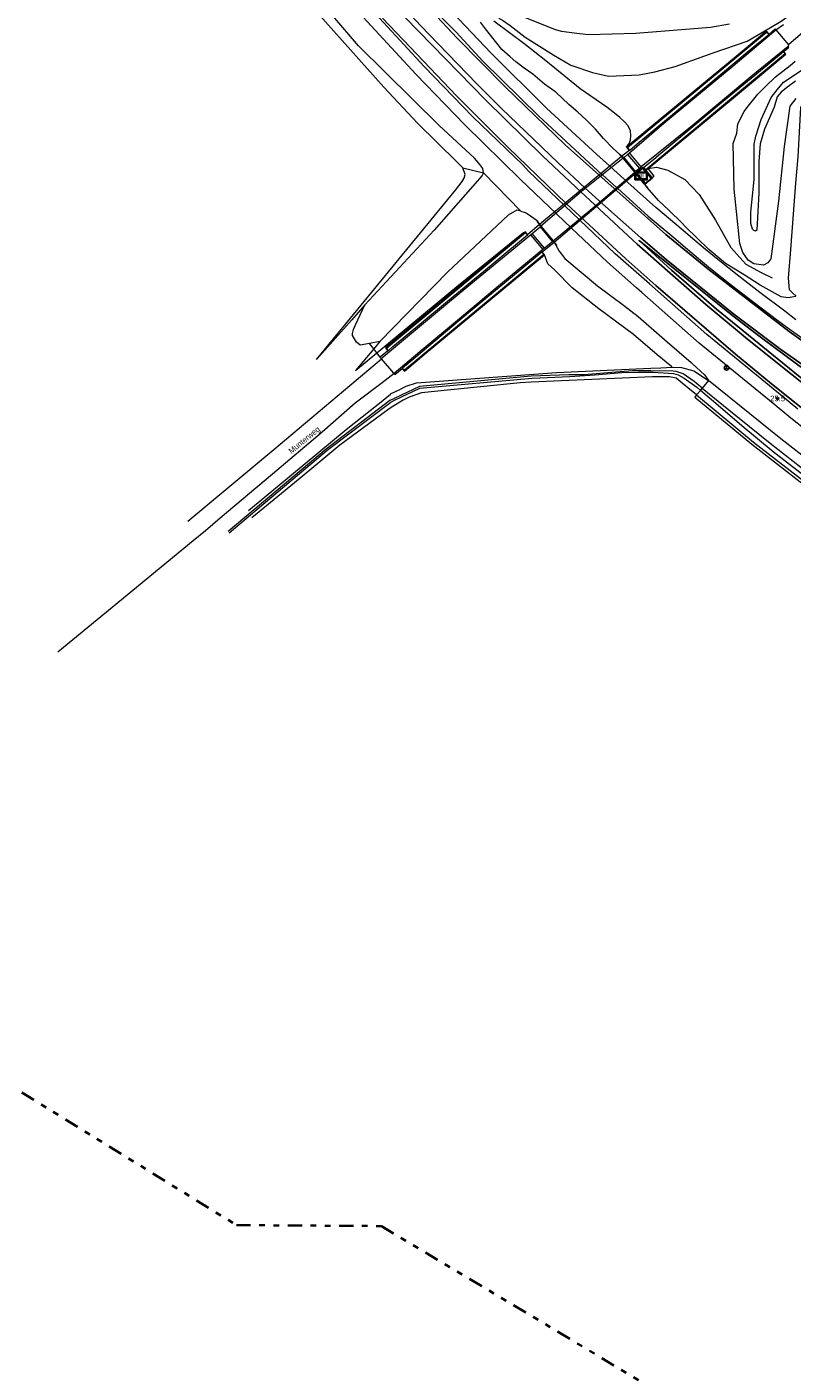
# Model space of a CAD drawing. Header units: metres. Extents: x 169249 to 194689, y 406250 to 412203.
# Tile 21 of 256: x 170087 to 170221, y 406473 to 406709. Entities that reach past the tile are written whole.
import ezdxf
from ezdxf.enums import TextEntityAlignment as Align

# ---------------------------------------------------------------- set-up
doc = ezdxf.new("R2010")
doc.units = ezdxf.units.M
doc.linetypes.add('BGT_NLCS_N264$0$AL-TEKENBLADGRENS', pattern=[11.5, 2.5, -1.5, 1, -1.5, 1, -1.5, 2.5])
doc.layers.get('0').update_dxf_attribs({"linetype": 'CONTINUOUS'})
for name, color, linetype, lineweight in [('BGT_NLCS_N264$0$B-WE-BV-LEUNING-G', 252, 'BGT_NLCS_N264$0$BV-LEUNING', 18), ('BGT_NLCS_N264$0$B-WE-GW-TALUD_KRUIN-G', 252, 'CONTINUOUS', 18), ('BGT_NLCS_N264$0$B-WE-GW-TALUD_TEEN-G', 252, 'CONTINUOUS', 18), ('BGT_NLCS_N264$0$B-WE-GW-WATERGANG_INSTEEK-G', 252, 'CONTINUOUS', 18), ('BGT_NLCS_N264$0$B-WE-GW-WATERGANG_SLOOT_BODEM-G', 252, 'CONTINUOUS', 18), ('BGT_NLCS_N264$0$B-WE-IE-TERREINAFSCHEIDING_KUNSTMATIG_MUUR-GV', 252, 'BGT_NLCS_N264$0$IE-TERREINAFSCHEIDING-KUNSTMATIG-DICHT', 18), ('BGT_NLCS_N264$0$B-WE-KW-KUNSTWERK_TUNNEL-G', 252, 'CONTINUOUS', 18), ('BGT_NLCS_N264$0$B-WE-OG-TOPOGRAFIE_CULTUURSCHEIDING-G', 252, 'CONTINUOUS', 18), ('BGT_NLCS_N264$0$B-WE-OG-TOPOGRAFIE_TERREIN_GROEN-GV', 252, 'CONTINUOUS', 18), ('BGT_NLCS_N264$0$B-WE-OG-TOPOGRAFIE_TERREIN_GROEN_BOS-GV', 252, 'CONTINUOUS', 18), ('BGT_NLCS_N264$0$B-WE-OG-TOPOGRAFIE_WATER-GV', 252, 'CONTINUOUS', 18), ('BGT_NLCS_N264$0$B-WE-OG-TOPOGRAFIE_WEG_BERM-GV', 252, 'CONTINUOUS', 18), ('BGT_NLCS_N264$0$B-WE-OG-TOPOGRAFIE_WEG_RIJWIELPAD-GV', 252, 'CONTINUOUS', 18), ('BGT_NLCS_N264$0$B-WE-OG-TOPOGRAFIE_WEG_VERHARD-G', 252, 'CONTINUOUS', 18), ('BGT_NLCS_N264$0$B-WE-VW-BEWEGWIJZERING_DRAAGCONSTRUCTIE-S', 252, 'CONTINUOUS', 25), ('BGT_NLCS_N264$0$X-XX-AL-TEKENBLADGRENS-G', 252, 'BGT_NLCS_N264$0$AL-TEKENBLADGRENS', 35), ('X-XX-AL-REFERENTIE-G', 7, 'CONTINUOUS', 18)]:
    doc.layers.add(name, color=color, linetype=linetype, lineweight=lineweight)
for name, color, linetype in [('BGT_NLCS_N264$0$B-WE-IE-MEUBILAIR_WEGMEUBILAIR-S', 252, 'CONTINUOUS'), ('BGT_NLCS_N264$0$B-WE-OG-TOPOGRAFIE_WATER_SLOOT-GV', 252, 'CONTINUOUS'), ('BGT_NLCS_N264$0$B-WE-VW-MARKERING-G', 252, 'CONTINUOUS'), ('BGT_NLCS_N264$0$Label_Openbareruimte', 252, 'CONTINUOUS'), ('BGT_NLCS_N264$0$Label_Puntobject', 252, 'CONTINUOUS')]:
    doc.layers.add(name, color=color, linetype=linetype)
doc.styles.add('BGT_NLCS_N264$0$NLCS-ISO', font='NLCS-ISO.ttf')
doc.styles.add('BGT_NLCS_N264$0$STANDARD', font='txt')
doc.linetypes.add('BGT_NLCS_N264$0$BV-LEUNING', pattern='A,1,[69,NLCS.SHX,S=0.2,R=0,X=0,Y=0],1', length=2)
doc.linetypes.add('BGT_NLCS_N264$0$IE-TERREINAFSCHEIDING-KUNSTMATIG-DICHT', pattern='A,8,-1,[82,NLCS.SHX,S=0.75,R=90,X=0,Y=0],-1', length=10)

# ---------------------------------------------------------------- blocks, each defined once
blk = doc.blocks.new('BGT_NLCS_N264$0$SIE-WEG_WEGWIJZER-SO')
for q in [(-0.29, -0.29), (0, 0.41), (0.29, -0.29)]:
    blk.add_line((0, 0), q)
blk.add_circle((0, 0), 0.413)
blk = doc.blocks.new('BGT_NLCS_N264$0$SRI-TERREINKAST-SO')
at = {"ltscale": 0.1}
h = blk.add_hatch(color=256, dxfattribs=at)
h.paths.add_polyline_path([(1.16, 0.64), (-1.01, 0.64), (-1.01, -0.71), (1.16, -0.71)])
h.paths.add_polyline_path([(1.01, 0.49), (-0.86, 0.49), (-0.86, -0.56), (1.01, -0.56)], flags=16)
at = {"flags": 128}
for points in [[(1.16, 0.64), (-1.01, 0.64), (-1.01, -0.71), (1.16, -0.71)], [(1.01, 0.49), (-0.86, 0.49), (-0.86, -0.56), (1.01, -0.56)]]:
    blk.add_lwpolyline(points, close=True, dxfattribs=at)
at = {"style": 'BGT_NLCS_N264$0$NLCS-ISO'}
blk.add_text('RI', height=0.6, dxfattribs=at).set_placement((-0.26, -0.29))
blk = doc.blocks.new('BGT_NLCS_N264$0$SIE-WEG_PAAL_ALGEMEEN_TYPE_02-SO')
at = {"ltscale": 0.5}
h = blk.add_hatch(color=256, dxfattribs=at)
h.paths.add_polyline_path([(0, 0), (0.1875, 0, 0.41421356), (0, 0.1875)])
h.paths.add_polyline_path([(0, -0.1875), (0, 0), (-0.1875, 0, 0.41421356)])
for p, q in [((-0.1875, 0), (0.1875, 0)), ((0, -0.1875), (0, 0.1875))]:
    blk.add_line(p, q, dxfattribs=at)
blk.add_circle((0, 0), 0.1875, dxfattribs=at)
blk = doc.blocks.new('BGT_NLCS_N264')
at = {"layer": 'BGT_NLCS_N264$0$B-WE-BV-LEUNING-G'}
for p, q in [((170190.26, 406686.4, 12.25), (170190.48, 406686.13, 12.26)), ((170190.48, 406686.13, 12.26), (170195.34, 406680.31, 12.5)), ((170190.8, 406685.86, 12.47), (170190.82, 406685.84, 12.47)), ((170190.82, 406685.84, 12.47), (170193.56, 406682.49, 12.46)), ((170193.49, 406682.91, 12.51), (170193.43, 406682.86, 12.51)), ((170193.56, 406682.49, 12.46), (170194.83, 406680.95, 12.45)), ((170176.31, 406674.09, 12.82), (170175.98, 406674.49, 12.84)), ((170179.51, 406670.22, 12.6), (170176.31, 406674.09, 12.82)), ((170178.7, 406671.16, 13.02), (170176.45, 406673.79, 13.01)), ((170178.89, 406670.95, 13.02), (170178.7, 406671.16, 13.02))]:
    blk.add_line(p, q, dxfattribs=at)
blk.add_polyline3d([(170195.98, 406682.01, 12.48), (170194.52, 406683.72, 12.5), (170193.49, 406682.91, 12.51)], dxfattribs=at)
at = {"layer": 'BGT_NLCS_N264$0$B-WE-GW-TALUD_KRUIN-G'}
for p, q in [((170148.44, 406653.43, 11.8), (170147.36, 406652.13, 11.76)), ((170147.36, 406652.13, 11.76), (170144.19, 406648.3, 11.62))]:
    blk.add_line(p, q, dxfattribs=at)
for points in [[(170173.52, 406710.35, 13.66), (170179.15, 406708.07, 13.29), (170180.3, 406707.76, 13.29), (170182.97, 406707.39, 13.3), (170185.01, 406707.18, 13.28), (170193.3, 406707.41, 12.91), (170206.38, 406708.44, 12.82), (170209.71, 406709.06, 12.82)], [(170221.26, 406699.01, 12.23), (170219.71, 406697.84, 12.25), (170218.75, 406697.05, 12.26), (170218.09, 406696.26, 12.32), (170217.53, 406694.47, 12.54), (170215.84, 406690.59, 12.99), (170215.09, 406688.03, 13.31), (170214.86, 406684.95, 13.32), (170214.84, 406679.44, 13.17), (170214.49, 406672.89, 12.99), (170214.27, 406672.72, 12.99), (170213.97, 406672.83, 12.99), (170213.73, 406673.07, 13.02), (170213.43, 406674.06, 13.06), (170213.45, 406676.07, 13.17), (170214.01, 406681.75, 13.32), (170214.01, 406687.95, 13.35), (170214.32, 406689.35, 13.25), (170215.28, 406692.3, 12.85), (170217.03, 406696.17, 12.48), (170218.07, 406697.51, 12.3), (170219.2, 406698.81, 12.23), (170222.77, 406701.22, 12.25)], [(170166.6, 406682.95, 13), (170166.37, 406682.46, 12.96), (170157.96, 406672.92, 12.39), (170145.8, 406659.8, 12.09)], [(170173.16, 406676.21, 12.84), (170172.43, 406676.43, 12.84), (170170.94, 406675.53, 12.8), (170160.29, 406665.53, 12.03), (170148.44, 406653.43, 11.8)], [(170145.8, 406659.8, 12.09), (170143.51, 406657.21, 11.99), (170137.35, 406650.23, 11.75)]]:
    blk.add_polyline3d(points, dxfattribs=at)
at = {"layer": 'BGT_NLCS_N264$0$B-WE-GW-TALUD_TEEN-G'}
blk.add_line((170144.19, 406648.3, 11.62), (170147.92, 406651.4, 11.56), dxfattribs=at)
for points in [[(170191.68, 406687.44, 11.35), (170192.11, 406688.06, 11.41), (170192.35, 406688.64, 11.43), (170192.44, 406689.49, 11.43), (170192.39, 406690.29, 11.46), (170191.95, 406691.15, 11.49), (170191.23, 406691.91, 11.53), (170190.49, 406692.64, 11.58), (170189.58, 406693.41, 11.6), (170188.19, 406694.44, 11.47), (170183.55, 406697.66, 11.67), (170177.52, 406702.55, 11.75), (170173.65, 406705.59, 11.98), (170171.14, 406707.48, 11.91), (170168.39, 406709.53, 11.89)], [(170167.4, 406711.84, 11.85), (170167.71, 406711.57, 11.86), (170169.48, 406709.94, 11.95), (170169.91, 406709.66, 11.95), (170171.29, 406708.73, 11.94), (170173.93, 406706.7, 11.88), (170178.94, 406703.53, 11.73), (170181.91, 406701.83, 11.56), (170185.7, 406700.51, 11.39), (170188.5, 406699.85, 11.3), (170193.9, 406700.09, 11.31), (170196.62, 406700.62, 11.47), (170200.18, 406701.58, 11.56), (170206.86, 406703.96, 11.7), (170212.82, 406705.98, 11.51), (170216.91, 406708.43, 11.62), (170218.77, 406709.54, 11.67), (170226.51, 406715.23, 12.17), (170228.68, 406716.82, 12.31)], [(170221.31, 406695.99, 11.7), (170220.26, 406694.65, 11.75), (170219.31, 406687.58, 11.84), (170218.29, 406677.99, 11.77), (170216.95, 406667.9, 12.09), (170216.45, 406667.18, 12.18), (170215.65, 406666.77, 12.21), (170213.96, 406666.99, 12.21), (170212.97, 406667.66, 12.21), (170212.07, 406668.98, 12.2), (170211.53, 406670.58, 12.15), (170210.5, 406680.09, 11.97), (170210.36, 406688.07, 11.91), (170210.97, 406689.9, 11.82), (170211.16, 406691.54, 11.75), (170212.29, 406693.69, 11.7), (170212.75, 406694.35, 11.66), (170214.7, 406696.73, 11.64), (170216.04, 406698.04, 11.59), (170217.77, 406699.79, 11.63), (170220.35, 406701.75, 11.58), (170221.24, 406702.49, 11.57)], [(170195.47, 406683.68, 11.4), (170196.92, 406683.93, 11.27), (170198.9, 406683.42, 11.51), (170201.89, 406681.77, 11.8), (170204.4, 406679.17, 11.82), (170207.26, 406674.66, 11.91), (170209.96, 406669.89, 12.04), (170212.57, 406666.96, 12.1), (170215.24, 406665.46, 11.98), (170217.16, 406664.55, 11.98)], [(170137.35, 406650.23, 11.75), (170143.3, 406657.5, 11.79), (170161.7, 406679.93, 11.92), (170162.84, 406681.44, 11.92), (170163.19, 406681.99, 11.92), (170163.37, 406682.63, 11.89), (170163.01, 406683.8, 11.87)], [(170147.92, 406651.4, 11.56), (170162.25, 406663.29, 11.33), (170173.62, 406672.52, 11.48), (170173.95, 406672.63, 11.42)], [(170199.66, 406648.93, 11.71), (170199.52, 406649.04, 11.71), (170197.01, 406651.09, 11.76), (170192.89, 406654.61, 11.76), (170186.82, 406659.12, 11.78), (170182.15, 406662.83, 11.71), (170179.08, 406665.87, 11.58), (170177.86, 406667.01, 11.5), (170177.29, 406668.56, 11.45)]]:
    blk.add_polyline3d(points, dxfattribs=at)
at = {"layer": 'BGT_NLCS_N264$0$B-WE-GW-WATERGANG_INSTEEK-G'}
for points in [[(170221.39, 406661.32, 12.11), (170220.81, 406661.86, 12.01), (170220.2, 406662.43, 11.9), (170220.03, 406664.47, 11.66), (170220.48, 406669.51, 11.58), (170221.33, 406681.14, 11.6), (170221.73, 406685.73, 11.46), (170222.23, 406694.38, 11.5), (170222.89, 406695.89, 11.54), (170223.5, 406696.52, 11.56), (170223.92, 406696.96, 11.58), (170224.02, 406697.06, 11.58), (170224.61, 406697, 11.66), (170224.78, 406696.98, 11.68), (170225.11, 406694.38, 11.71), (170224.16, 406681.21, 11.54), (170222.85, 406665.91, 11.49), (170222.95, 406665.01, 11.5), (170223.36, 406664.32, 11.49)], [(170125.45, 406623.8, 11.42), (170142.51, 406638, 11.49), (170148.12, 406642.41, 11.42), (170148.36, 406642.6, 11.41), (170150.31, 406644.17, 11.35), (170150.45, 406644.28, 11.35), (170151.83, 406644.93, 11.36), (170153.07, 406645.57, 11.38), (170154.84, 406646.19, 11.42), (170179.38, 406647.99, 11.51), (170195.92, 406648.72, 11.62), (170197.66, 406648.8, 11.63), (170199.66, 406648.93, 11.71)], [(170199.66, 406648.93, 11.71), (170201.32, 406648.84, 11.94), (170203.46, 406648.28, 12.16), (170206.05, 406646.57, 12.34)], [(170203.95, 406644.04, 11.61), (170202.42, 406645.3, 11.59), (170201.05, 406646.42, 11.6), (170200.39, 406646.96, 11.61), (170199.19, 406647.22, 11.62), (170198.99, 406647.22, 11.63), (170196.2, 406647.21, 11.65), (170174.96, 406646.27, 11.43), (170173.05, 406646.19, 11.41), (170160.85, 406644.95, 11.56), (170155.73, 406644.4, 11.57), (170153.58, 406643.67, 11.58), (170152.55, 406643.13, 11.57), (170150.61, 406641.93, 11.51), (170149.83, 406641.45, 11.48), (170141.41, 406635.24, 11.36), (170136.54, 406631.18, 11.32), (170133.51, 406628.65, 11.29), (170126.02, 406622.49, 11.28)]]:
    blk.add_polyline3d(points, dxfattribs=at)
at = {"layer": 'BGT_NLCS_N264$0$B-WE-GW-WATERGANG_SLOOT_BODEM-G'}
for points in [[(170204.95, 406645.25, 11.23), (170203.53, 406646.4, 11.24), (170201.57, 406647.71, 11.36), (170200.39, 406648.14, 11.36), (170199.81, 406648.23, 11.36), (170195.92, 406648.28, 11.3), (170195.5, 406648.28, 11.3), (170192.72, 406648.28, 11.3), (170189.11, 406647.98, 11.3), (170184.25, 406647.59, 11.3), (170181.55, 406647.55, 11.31), (170174.98, 406647.31, 11.24), (170155.38, 406645.54, 10.98), (170150.95, 406643.41, 11.1), (170150.89, 406643.38, 11.1), (170150.18, 406643.04, 11.12), (170139.01, 406634.57, 11.2), (170121.83, 406620.1, 10.96)], [(170122.03, 406619.87, 10.96), (170139.19, 406634.34, 11.2), (170150.34, 406642.78, 11.12), (170151.12, 406643.16, 11.1), (170155.46, 406645.25, 10.98), (170175.15, 406646.99, 11.13), (170181.73, 406647.27, 11.3), (170186.14, 406647.57, 11.31), (170190.83, 406647.96, 11.31), (170193.74, 406648.06, 11.31), (170195.96, 406648.03, 11.31), (170196.32, 406648.03, 11.31), (170199.89, 406647.78, 11.31), (170200.73, 406647.58, 11.21), (170201.78, 406647, 11.18), (170203.98, 406645.4, 11.11), (170204.62, 406644.84, 11.1)]]:
    blk.add_polyline3d(points, dxfattribs=at)
at = {"layer": 'BGT_NLCS_N264$0$B-WE-IE-TERREINAFSCHEIDING_KUNSTMATIG_MUUR-GV'}
for p, q in [((170191.85, 406686.15, 9.17), (170192.18, 406686.42, 9.17)), ((170190.82, 406685.84, 12.34), (170190.81, 406685.83, 12.35)), ((170194.26, 406684, 9.17), (170193.93, 406683.73, 9.15)), ((170193.49, 406682.91, 12.29), (170194.95, 406681.15, 12.34)), ((170196.18, 406682.11, 11.78), (170195.09, 406683.36, 11.24)), ((170176.44, 406673.89, 12.9), (170174.33, 406672.11, 11.18)), ((170174.81, 406672.07, 9.2), (170175.11, 406672.31, 9.17)), ((170177.3, 406669.75, 9.19), (170177.01, 406669.52, 9.19)), ((170149.86, 406651.77, 11.24), (170148.5, 406650.63, 11.22)), ((170148.58, 406650.54, 11.21), (170148.68, 406650.41, 11.19))]:
    blk.add_line(p, q, dxfattribs=at)
for points in [[(170192.18, 406686.42, 9.17), (170198.2, 406691.63, 9.82), (170210.35, 406701.68, 10.57), (170217.85, 406707.99, 11.32)], [(170217.85, 406707.99, 11.32), (170217.83, 406708.01, 11.32), (170217.72, 406708.14, 11.32), (170216.65, 406707.26, 11.3)], [(170219.99, 406705.09, 11.29), (170213.78, 406700.03, 10.8), (170203.17, 406691.19, 9.71), (170194.26, 406684, 9.17)], [(170219.25, 406704.22, 11.28), (170220.12, 406704.94, 11.29), (170219.99, 406705.09, 11.29)], [(170192.13, 406686.85, 11.19), (170192.06, 406686.79, 11.19), (170190.82, 406685.84, 12.34)], [(170193.93, 406683.73, 9.15), (170193.26, 406683.19, 9.12), (170191.23, 406685.64, 9.16), (170191.85, 406686.15, 9.17)], [(170194.95, 406681.15, 12.34), (170196.09, 406682.07, 12.33), (170194.51, 406683.87, 12.29), (170193.42, 406682.99, 12.29), (170193.49, 406682.91, 12.29)], [(170194.85, 406680.94, 12.34), (170196.23, 406682.06, 11.8), (170196.18, 406682.11, 11.78)], [(170175.11, 406672.31, 9.17), (170176.52, 406673.48, 9.18), (170178.67, 406670.88, 9.19), (170177.3, 406669.75, 9.19)], [(170148.68, 406650.41, 11.19), (170150.83, 406652.22, 11.24), (170160.31, 406660.11, 10.38), (170164.38, 406663.48, 9.97), (170174.81, 406672.07, 9.2)], [(170176.89, 406669.11, 11.24), (170176.91, 406669.13, 11.24), (170179.01, 406670.79, 12.77)], [(170177.01, 406669.52, 9.19), (170168.59, 406662.58, 9.58), (170162.74, 406657.68, 10.29), (170155.45, 406651.61, 11.06), (170150.96, 406647.78, 11.31)], [(170150.96, 406647.78, 11.31), (170151.09, 406647.63, 11.31), (170152.33, 406648.66, 11.29)]]:
    blk.add_polyline3d(points, dxfattribs=at)
at = {"layer": 'BGT_NLCS_N264$0$B-WE-KW-KUNSTWERK_TUNNEL-G', "linetype": 'Continuous'}
for points in [[(170191.07, 406685.51, 12.36), (170190.81, 406685.83, 12.35), (170176.44, 406673.89, 12.9), (170176.67, 406673.61, 12.89)], [(170193.1, 406683.05, 12.45), (170191.07, 406685.51, 12.36), (170191.07, 406685.51, 12.36)], [(170178.83, 406671.01, 12.77), (170179.01, 406670.79, 12.77), (170193.24, 406682.89, 12.46)], [(170193.24, 406682.89, 12.46), (170193.1, 406683.05, 12.45), (170193.1, 406683.05, 12.45)], [(170176.67, 406673.61, 12.89), (170176.67, 406673.61, 12.89), (170178.83, 406671.01, 12.77)]]:
    blk.add_polyline3d(points, dxfattribs=at)
at = {"layer": 'BGT_NLCS_N264$0$B-WE-OG-TOPOGRAFIE_CULTUURSCHEIDING-G'}
blk.add_line((170148.44, 406653.43, 11.8), (170146.65, 406653.07, 11.91), dxfattribs=at)
blk.add_polyline3d([(170146.65, 406653.07, 11.91), (170144.98, 406652.74, 12.01), (170144.33, 406653.29, 12.02), (170143.63, 406654.43, 12.02), (170143.67, 406654.82, 12.02), (170143.83, 406655.49, 12.02), (170144.2, 406656.31, 12.03), (170145.8, 406659.8, 12.09)], dxfattribs=at)
at = {"layer": 'BGT_NLCS_N264$0$B-WE-OG-TOPOGRAFIE_TERREIN_GROEN-GV'}
blk.add_line((170220.06, 406705.37, 11.32), (170219.99, 406705.09, 11.29), dxfattribs=at)
at = {"layer": 'BGT_NLCS_N264$0$B-WE-OG-TOPOGRAFIE_TERREIN_GROEN_BOS-GV'}
blk.add_line((170150.96, 406647.78, 11.31), (170150.88, 406647.88, 11.3), dxfattribs=at)
at = {"layer": 'BGT_NLCS_N264$0$B-WE-OG-TOPOGRAFIE_WATER-GV'}
blk.add_line((170206.05, 406646.57, 12.34), (170204.95, 406645.25, 11.23), dxfattribs=at)
for points in [[(170235.09, 406623.65, 12.31), (170218.69, 406636.34, 12.25), (170206.05, 406646.57, 12.34)], [(170204.62, 406644.84, 11.1), (170204.1, 406644.21, 11.49), (170203.95, 406644.04, 11.61)], [(170203.95, 406644.04, 11.61), (170213.92, 406635.79, 11.74), (170222.9, 406628.81, 11.7), (170233.58, 406621.03, 11.6), (170243.19, 406613.91, 11.52), (170253.28, 406606.69, 11.56), (170263.48, 406599.64, 11.63), (170273.9, 406592.65, 11.7), (170284.33, 406586.49, 11.66), (170295.14, 406579.93, 11.63), (170305.44, 406574.05, 11.62), (170316.8, 406567.83, 11.61), (170327.63, 406562.2, 11.58), (170340.58, 406555.7, 11.55), (170353.3, 406549.82, 11.47), (170369.19, 406542.58, 11.51), (170382.3, 406537.37, 11.55), (170388.96, 406534.64, 11.47), (170389.33, 406534.4, 11.46), (170389.2, 406533.99, 11.45)], [(170266.21, 406599.16, 11.02), (170260.56, 406602.7, 11.02), (170252.35, 406608.3, 11.02), (170245.07, 406613.52, 11.03), (170239.65, 406617.41, 11.02), (170232.87, 406622.46, 11.03), (170228.32, 406625.88, 11.02), (170222.06, 406630.48, 11.02), (170217.34, 406634.1, 11.02), (170211.85, 406638.64, 11.02), (170207.7, 406642.18, 11.02), (170204.62, 406644.84, 11.1)], [(170204.95, 406645.25, 11.23), (170209.61, 406641.46, 11.23), (170216.86, 406635.59, 11.11), (170224.88, 406629.3, 11.07)]]:
    blk.add_polyline3d(points, dxfattribs=at)
at = {"layer": 'BGT_NLCS_N264$0$B-WE-OG-TOPOGRAFIE_WATER_SLOOT-GV'}
blk.add_line((170204.95, 406645.25, 11.23), (170204.62, 406644.84, 11.1), dxfattribs=at)
at = {"layer": 'BGT_NLCS_N264$0$B-WE-OG-TOPOGRAFIE_WEG_BERM-GV'}
for p, q in [((170216.58, 406707.2, 11.3), (170216.65, 406707.26, 11.3)), ((170219.25, 406704.22, 11.28), (170219.17, 406704.16, 11.28)), ((170191.68, 406687.44, 11.35), (170192.13, 406686.85, 11.19)), ((170192.22, 406686.92, 11.19), (170191.84, 406687.36, 11.42)), ((170192.13, 406686.85, 11.19), (170192.22, 406686.92, 11.19)), ((170190.81, 406685.83, 12.35), (170190.48, 406686.13, 12.36)), ((170163.01, 406683.8, 11.87), (170166.6, 406682.95, 13)), ((170166.6, 406682.95, 13), (170173.16, 406676.21, 12.84)), ((170195.09, 406683.36, 11.24), (170195.47, 406683.68, 11.4)), ((170174.33, 406672.11, 11.18), (170173.95, 406672.63, 11.42)), ((170174.29, 406672.08, 11.14), (170174.33, 406672.11, 11.18)), ((170176.31, 406674.09, 12.88), (170176.44, 406673.89, 12.9)), ((170176.89, 406669.11, 11.24), (170176.83, 406669.06, 11.24)), ((170176.83, 406669.06, 11.24), (170177.16, 406668.64, 11.41)), ((170177.29, 406668.56, 11.45), (170176.89, 406669.11, 11.24)), ((170147.36, 406652.13, 6.64), (170146.65, 406653.07, 3.78)), ((170147.92, 406651.4, 8.89), (170147.36, 406652.13, 6.64)), ((170148.5, 406650.63, 11.22), (170147.92, 406651.4, 8.89)), ((170149.86, 406651.77, 11.24), (170149.93, 406651.83, 11.24)), ((170148.58, 406650.54, 11.21), (170148.5, 406650.63, 11.22)), ((170152.41, 406648.73, 11.29), (170152.33, 406648.66, 11.29))]:
    blk.add_line(p, q, dxfattribs=at)
for points in [[(170158.61, 406710.8, 12.65), (170161.82, 406707.57, 12.73), (170166.51, 406702.52, 12.63), (170176.29, 406692.86, 12.65), (170177.79, 406691.46, 12.71), (170185.1, 406684.69, 12.56), (170187.34, 406682.68, 12.57), (170187.44, 406682.59, 12.57), (170189.93, 406680.35, 12.59), (170190.06, 406680.24, 12.59), (170195.47, 406675.37, 12.62), (170200.29, 406671.31, 12.68), (170201.59, 406670.2, 12.69), (170204.25, 406667.96, 12.64), (170206.38, 406666.18, 12.72), (170210.08, 406663.28, 12.73), (170213.82, 406660.38, 12.75), (170218.18, 406657.09, 12.7), (170220.17, 406655.61, 12.72), (170224.59, 406652.45, 12.72)], [(170221.35, 406657.22, 12.72), (170219.38, 406658.69, 12.7), (170215.04, 406661.96, 12.75), (170211.32, 406664.85, 12.73), (170207.64, 406667.74, 12.72), (170205.53, 406669.49, 12.64), (170202.88, 406671.73, 12.69), (170201.58, 406672.84, 12.68), (170196.79, 406676.88, 12.62), (170191.39, 406681.73, 12.59), (170191.27, 406681.84, 12.59), (170188.77, 406684.08, 12.57), (170188.68, 406684.16, 12.57), (170186.44, 406686.17, 12.56), (170177.67, 406694.3, 12.65), (170167.93, 406703.93, 12.63), (170160.06, 406712.18, 12.65)], [(170221.7, 406641.55, 12.71), (170218.62, 406644.08, 12.74), (170205.71, 406654.65, 12.84), (170195.69, 406663.49, 12.89), (170194.76, 406664.31, 12.89), (170189.68, 406668.77, 12.88), (170183.43, 406674.72, 12.89), (170180.86, 406677.16, 12.89), (170180.79, 406677.23, 12.89), (170174.49, 406683.22, 12.9), (170173.47, 406684.34, 12.97), (170164.76, 406692.75, 12.93), (170156.19, 406701.57, 12.91), (170145.52, 406713.13, 12.95)], [(170228.02, 406633.99, 12.69), (170220.45, 406639.99, 12.71), (170217.35, 406642.53, 12.74), (170204.41, 406653.12, 12.84), (170194.36, 406661.99, 12.89), (170193.43, 406662.81, 12.89), (170188.33, 406667.3, 12.88), (170182.05, 406673.28, 12.89), (170179.48, 406675.71, 12.89), (170179.41, 406675.78, 12.89), (170173.1, 406681.78, 12.9), (170163.34, 406691.34, 12.93), (170154.74, 406700.2, 12.91), (170144.05, 406711.77, 12.95)], [(170057.81, 406811.48, 11.66), (170058.39, 406811.15, 11.62), (170059.55, 406809.65, 11.62), (170062.77, 406805.5, 11.61), (170069.58, 406797.75, 11.7), (170077.62, 406788.33, 11.71), (170084.39, 406779.76, 11.76), (170088.78, 406774.52, 11.8), (170113.85, 406740.56, 11.76), (170125.04, 406725.93, 11.73), (170134.51, 406714.36, 11.72), (170149.12, 406697.96, 11.73), (170155.06, 406691.67, 11.67), (170161.98, 406684.83, 11.84), (170163.01, 406683.8, 11.87)], [(170166.6, 406682.95, 13), (170166.51, 406683.68, 12.99), (170165.98, 406684.39, 12.97), (170165.03, 406685.51, 12.94), (170158.82, 406691.21, 12.81), (170144.69, 406705.17, 12.69), (170128.16, 406724.57, 12.69), (170119.41, 406735.34, 12.56), (170105.04, 406755.23, 12.59), (170099.13, 406763.41, 12.6), (170088.81, 406776.76, 12.31), (170078.27, 406789.62, 12.15), (170069.24, 406800.44, 12.18), (170060.14, 406811.83, 12.19)], [(170190.48, 406686.13, 12.36), (170189.91, 406686.67, 12.39), (170189.27, 406687.26, 12.42), (170187.65, 406688.97, 12.42), (170186.2, 406690.62, 12.42), (170184.57, 406692.22, 12.42), (170183.12, 406693.55, 12.42), (170181.57, 406694.93, 12.42), (170179.29, 406697.06, 12.42), (170177.31, 406698.48, 12.42), (170175.22, 406700.21, 12.42), (170173.74, 406701.26, 12.42), (170172.24, 406702.38, 12.42), (170171.27, 406703.28, 12.42), (170169.84, 406704.54, 12.42), (170166.95, 406708.16, 12.42), (170166.07, 406709.32, 12.42)], [(170216.65, 406707.26, 11.3), (170216.22, 406707.77, 11.42), (170210.86, 406703.3, 11.44), (170191.68, 406687.44, 11.35)], [(170191.84, 406687.36, 11.42), (170211.7, 406703.87, 11.37), (170216.21, 406707.59, 11.41), (170216.58, 406707.2, 11.3)], [(170192.22, 406686.92, 11.19), (170193.55, 406688.04, 11.15), (170195.21, 406689.44, 11.15), (170205.61, 406698.09, 11.15), (170213.5, 406704.67, 11.27), (170216.58, 406707.2, 11.3)], [(170219.17, 406704.16, 11.28), (170216.41, 406701.88, 11.23), (170208.67, 406695.47, 11.24), (170203.61, 406691.28, 11.26), (170197.34, 406686.05, 11.19), (170196.37, 406685.25, 11.19), (170194.7, 406683.87, 11.19)], [(170219.17, 406704.16, 11.28), (170219.48, 406703.78, 11.38), (170211.11, 406696.82, 11.41), (170195.05, 406683.48, 11.3), (170194.7, 406683.87, 11.19)], [(170195.47, 406683.68, 11.4), (170210.42, 406696.09, 11.45), (170219.61, 406703.76, 11.41), (170219.25, 406704.22, 11.28)], [(170193.56, 406682.49, 12.34), (170193.1, 406683.05, 12.34), (170191.07, 406685.51, 12.36), (170190.94, 406685.67, 12.35), (170190.81, 406685.83, 12.35)], [(170194.7, 406683.87, 11.19), (170194.66, 406683.84, 11.19), (170195.04, 406683.42, 11.21), (170195.09, 406683.36, 11.24)], [(170194.85, 406680.94, 12.34), (170194.78, 406681.02, 12.34), (170193.56, 406682.49, 12.34)], [(170221.28, 406661.3, 12.12), (170221.01, 406661.25, 12.16), (170220.02, 406661.06, 12.27), (170218.77, 406661.23, 12.32), (170215.06, 406663.28, 12.37), (170212.3, 406665.1, 12.36), (170209.03, 406667.09, 12.36), (170206.06, 406669.51, 12.39), (170202.02, 406673.48, 12.42), (170201.39, 406674.11, 12.42), (170199.1, 406676.42, 12.37), (170197.26, 406678.12, 12.37), (170195.28, 406680.39, 12.39), (170194.85, 406680.94, 12.34)], [(170173.16, 406676.21, 12.84), (170173.9, 406675.99, 12.83), (170174.28, 406675.82, 12.8), (170174.84, 406675.41, 12.79), (170175.4, 406675.01, 12.83), (170176, 406674.57, 12.81), (170176.31, 406674.09, 12.88)], [(170173.95, 406672.63, 11.42), (170149.44, 406652.3, 11.43), (170149.86, 406651.77, 11.24)], [(170149.93, 406651.83, 11.24), (170149.6, 406652.24, 11.39), (170173.94, 406672.48, 11.35), (170174.29, 406672.08, 11.14)], [(170176.44, 406673.89, 12.9), (170176.57, 406673.73, 12.89), (170176.67, 406673.61, 12.89), (170178.7, 406671.16, 12.78)], [(170149.93, 406651.83, 11.24), (170150.73, 406652.51, 11.26), (170152.33, 406653.85, 11.26), (170160.32, 406660.49, 11.15), (170163.59, 406663.18, 11.15), (170174.29, 406672.08, 11.14)], [(170178.7, 406671.16, 12.78), (170178.88, 406670.95, 12.77), (170179.01, 406670.79, 12.77)], [(170179.01, 406670.79, 12.77), (170179.88, 406669.22, 12.51), (170180.86, 406667.93, 12.46), (170186.58, 406663.16, 12.55), (170191.11, 406659.74, 12.55), (170193.71, 406657.79, 12.55), (170198.77, 406653.36, 12.56), (170203, 406649.7, 12.45), (170203.17, 406649.54, 12.45), (170205.33, 406647.56, 12.42), (170206.05, 406646.57, 12.34)], [(170152.33, 406648.66, 11.29), (170152.76, 406648.21, 11.41), (170156.58, 406651.43, 11.39), (170177.29, 406668.56, 11.45)], [(170176.83, 406669.06, 11.24), (170173.02, 406665.91, 11.24), (170168.38, 406662.03, 11.24), (170163.3, 406657.82, 11.27), (170154.76, 406650.68, 11.27), (170152.41, 406648.73, 11.29)], [(170177.16, 406668.64, 11.41), (170173.35, 406665.47, 11.38), (170152.74, 406648.38, 11.38), (170152.41, 406648.73, 11.29)], [(170203.95, 406644.04, 11.61), (170203.63, 406643.65, 11.61), (170213.6, 406635.4, 11.74), (170222.6, 406628.41, 11.7), (170233.28, 406620.62, 11.6), (170242.89, 406613.51, 11.52), (170252.99, 406606.28, 11.56), (170263.2, 406599.23, 11.63), (170273.63, 406592.23, 11.7), (170284.07, 406586.07, 11.66), (170294.89, 406579.5, 11.63), (170305.19, 406573.62, 11.62), (170316.57, 406567.39, 11.61), (170327.4, 406561.76, 11.58), (170340.36, 406555.25, 11.55), (170353.09, 406549.37, 11.47), (170369, 406542.12, 11.51), (170372.4, 406540.77, 11.52), (170372.86, 406540.58, 11.52), (170382.11, 406536.91, 11.55), (170388.73, 406534.2, 11.47), (170389.2, 406533.99, 11.45)]]:
    blk.add_polyline3d(points, dxfattribs=at)
at = {"layer": 'BGT_NLCS_N264$0$B-WE-OG-TOPOGRAFIE_WEG_RIJWIELPAD-GV'}
for p, q in [((170217.85, 406707.99, 11.32), (170220.06, 406705.37, 11.32)), ((170194.26, 406684, 9.17), (170192.18, 406686.42, 9.17)), ((170191.85, 406686.15, 9.17), (170193.93, 406683.73, 9.15)), ((170193.1, 406683.05, 9.12), (170193.26, 406683.19, 9.12)), ((170177.3, 406669.75, 9.19), (170175.11, 406672.31, 9.17)), ((170174.81, 406672.07, 9.2), (170177.01, 406669.52, 9.19)), ((170148.74, 406650.34, 11.22), (170148.68, 406650.41, 11.19)), ((170150.88, 406647.88, 11.3), (170148.74, 406650.34, 11.22))]:
    blk.add_line(p, q, dxfattribs=at)
for points in [[(170191.07, 406685.51, 9.16), (170183.77, 406679.65, 9.21), (170176.67, 406673.61, 9.18)], [(170193.26, 406683.19, 9.12), (170191.23, 406685.64, 9.16), (170191.07, 406685.51, 9.16)], [(170178.83, 406671.01, 9.19), (170186, 406676.99, 9.21), (170193.1, 406683.05, 9.12)], [(170176.67, 406673.61, 9.18), (170176.52, 406673.48, 9.18), (170178.67, 406670.88, 9.19), (170178.83, 406671.01, 9.19)]]:
    blk.add_polyline3d(points, dxfattribs=at)
at = {"layer": 'BGT_NLCS_N264$0$B-WE-OG-TOPOGRAFIE_WEG_VERHARD-G'}
for points in [[(170217.85, 406707.99, 11.32), (170219.17, 406708.9, 11.57)], [(170255.76, 406739.84, 12.51), (170252.23, 406735.89, 12.49), (170246.12, 406729.06, 12.45), (170245.45, 406728.31, 12.45), (170239.99, 406722.98, 12.44), (170237.24, 406720.49, 12.38), (170229.56, 406713.52, 12.21), (170227.49, 406711.75, 12.02), (170220.06, 406705.37, 11.32)], [(170196.18, 406682.11, 11.78), (170196.52, 406682.37, 11.97), (170195.47, 406683.68, 11.4)], [(170114.78, 406621.95, 11.73), (170129.85, 406634.48, 11.82), (170148.74, 406650.34, 11.22)], [(170150.96, 406647.78, 11.31), (170148.83, 406646.16, 11.42), (170144.13, 406642.59, 11.68), (170138.35, 406637.53, 11.86), (170129.6, 406630.19, 11.78), (170120.46, 406622.44, 11.72), (170117.86, 406620.23, 11.71), (170115.71, 406618.47, 11.69), (170104.14, 406608.96, 11.62), (170092, 406598.98, 11.55)]]:
    blk.add_polyline3d(points, dxfattribs=at)
at = {"layer": 'BGT_NLCS_N264$0$B-WE-VW-MARKERING-G', "linetype": 'Continuous'}
for points in [[(170401.35, 406563.25, 12.59), (170389.55, 406567.18, 12.64), (170378.26, 406571.22, 12.68), (170367.04, 406575.57, 12.68), (170356.18, 406580.45, 12.67), (170345.45, 406585.7, 12.68), (170331.68, 406592.93, 12.69), (170310.98, 406604.33, 12.7), (170303.06, 406608.62, 12.7), (170292.44, 406613.91, 12.72), (170270.88, 406624.15, 12.74), (170260.11, 406629.65, 12.76), (170249.66, 406635.52, 12.78), (170239.8, 406641.6, 12.74), (170235.68, 406644.35, 12.74), (170229.78, 406648.28, 12.75), (170220.14, 406655.15, 12.76), (170205.92, 406666.11, 12.77), (170198.57, 406672.12, 12.74), (170180.93, 406687.84, 12.69), (170170.39, 406698.02, 12.69), (170162.01, 406706.55, 12.71), (170154.03, 406715.03, 12.68)], [(170148.92, 406710.06, 13.01), (170153.75, 406704.94, 12.96), (170161.88, 406696.46, 12.92), (170170.88, 406687.46, 12.92), (170181.15, 406677.54, 12.91), (170191.55, 406667.89, 12.89), (170196.82, 406663.21, 12.9), (170210.74, 406651.16, 12.89), (170216.7, 406646.26, 12.81), (170228.44, 406636.86, 12.75)]]:
    blk.add_polyline3d(points, dxfattribs=at)
at = {"layer": 'BGT_NLCS_N264$0$B-WE-VW-MARKERING-G'}
for points in [[(170110.66, 406761.91, 12.71), (170114.79, 406756.37, 12.74), (170117.69, 406752.48, 12.77), (170126.72, 406740.79, 12.79), (170135.61, 406729.85, 12.78), (170140.01, 406724.66, 12.8), (170148, 406715.48, 12.83), (170148.64, 406714.75, 12.83), (170152.87, 406710.17, 12.83), (170166.98, 406695.71, 12.78), (170177.01, 406685.88, 12.76), (170183.64, 406679.61, 12.75), (170193.51, 406670.44, 12.79)], [(170194.2, 406671.57, 12.8), (170187.99, 406677.02, 12.73), (170184.42, 406680.25, 12.71), (170179.67, 406684.7, 12.72), (170169.78, 406694.24, 12.73), (170165.52, 406698.49, 12.76), (170156.95, 406707.3, 12.79), (170149.95, 406714.73, 12.77), (170148.71, 406716.15, 12.78), (170144.47, 406720.97, 12.79), (170135.45, 406731.47, 12.75), (170126.63, 406742.27, 12.78), (170120.98, 406749.58, 12.74), (170115.53, 406756.91, 12.73), (170111.5, 406762.4, 12.69)], [(170193.51, 406670.44, 12.79), (170205.57, 406659.91, 12.78), (170212.85, 406653.83, 12.77), (170228.51, 406641.34, 12.77), (170231.87, 406638.83, 12.77), (170232.18, 406638.6, 12.76)], [(170232.78, 406640.4, 12.81), (170232.71, 406640.28, 12.81), (170232.53, 406639.98, 12.81), (170232.52, 406639.66, 12.8), (170232.51, 406638.95, 12.78), (170232.17, 406639.22, 12.78), (170223.01, 406646.4, 12.79), (170207.42, 406659.05, 12.79), (170199.55, 406665.89, 12.8), (170193.86, 406671.08, 12.83), (170210.31, 406657.89, 12.77), (170215.07, 406654.21, 12.77), (170221.68, 406649.3, 12.79), (170233.63, 406641.24, 12.82), (170234.11, 406640.91, 12.82), (170233.58, 406640.85, 12.82), (170233.25, 406640.66, 12.81), (170232.78, 406640.4, 12.81)], [(170234.32, 406641.31, 12.75), (170233.87, 406641.61, 12.75), (170228.89, 406644.9, 12.77), (170218.72, 406652, 12.79), (170210.48, 406658.21, 12.79), (170198.6, 406667.75, 12.81), (170194.2, 406671.57, 12.8)]]:
    blk.add_polyline3d(points, dxfattribs=at)
at = {"layer": 'BGT_NLCS_N264$0$X-XX-AL-TEKENBLADGRENS-G'}
blk.add_polyline3d([(169867.47, 406796.11, 0), (170003.72, 406636.95, 0), (170024.45, 406559.75, 0), (170123.3, 406498.63, 0), (170148.7, 406498.46, 0), (170343.6, 406381.82, 0), (170464.32, 406341.86, 0), (170544.8, 406369.65, 0), (170816.08, 406403.82, 0), (170882.93, 406376.92, 0), (170972.03, 406409.16, 0)], dxfattribs=at)
at = {"layer": 'BGT_NLCS_N264$0$B-WE-IE-MEUBILAIR_WEGMEUBILAIR-S', "color": 7}
for name, p in [('BGT_NLCS_N264$0$SRI-TERREINKAST-SO', (170194.15, 406682.44, 12.46)), ('BGT_NLCS_N264$0$SIE-WEG_PAAL_ALGEMEEN_TYPE_02-SO', (170218.15, 406643.43, 12.67))]:
    blk.add_blockref(name, p, dxfattribs=at)
at = {"layer": 'BGT_NLCS_N264$0$B-WE-VW-BEWEGWIJZERING_DRAAGCONSTRUCTIE-S', "color": 7}
blk.add_blockref('BGT_NLCS_N264$0$SIE-WEG_WEGWIJZER-SO', (170209.2, 406648.81, 12.72), dxfattribs=at)
at = {"layer": 'BGT_NLCS_N264$0$Label_Openbareruimte', "color": 252, "lineweight": 18, "style": 'BGT_NLCS_N264$0$STANDARD'}
blk.add_text('Munterweg', height=1, rotation=39.5635, dxfattribs=at).set_placement((170135.29, 406636.04), align=Align.MIDDLE)
at = {"layer": 'BGT_NLCS_N264$0$Label_Puntobject', "lineweight": 18, "style": 'BGT_NLCS_N264$0$STANDARD'}
blk.add_text('25.5', height=1, dxfattribs=at).set_placement((170218.15, 406643.43, 12.67), align=Align.MIDDLE)

msp = doc.modelspace()

# ---------------------------------------------------------------- block references
at = {"layer": 'X-XX-AL-REFERENTIE-G'}
msp.add_blockref('BGT_NLCS_N264', (0, 0), dxfattribs=at)

doc.saveas('drawing.dxf')
